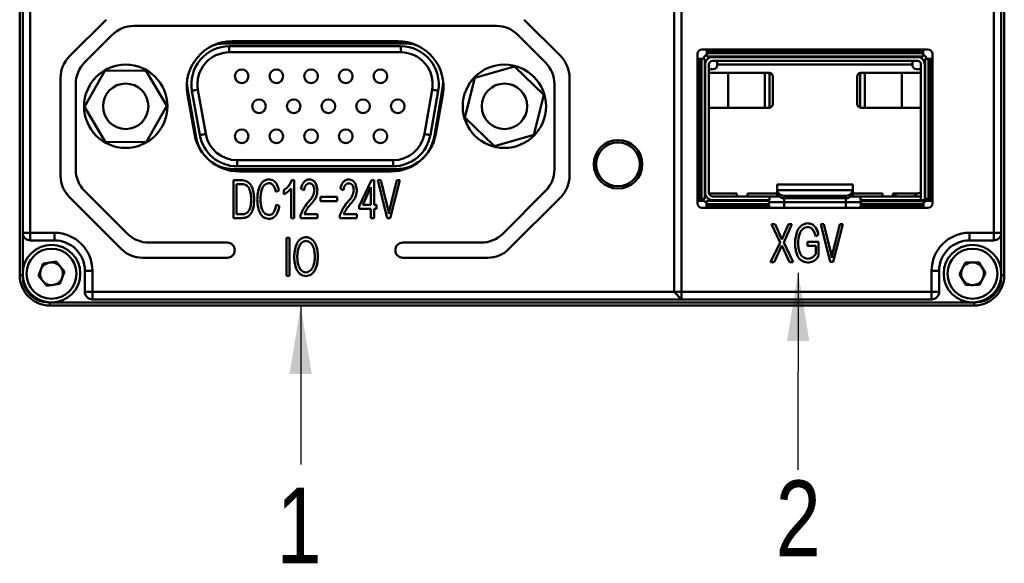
# Model space of a CAD drawing. Header units: millimetres. Extents: x 0 to 16412, y 0 to 878.
# Tile 1 of 3: x 16179 to 16244, y 787 to 823. Entities that reach past the tile are written whole.
import ezdxf

# ---------------------------------------------------------------- set-up
doc = ezdxf.new("R2010")
doc.units = ezdxf.units.MM
doc.layers.add('粗实线', color=7, linetype='Continuous', lineweight=50)
doc.layers.add('细实线', color=3, linetype='Continuous', lineweight=25)
doc.styles.add('iTek', font='txt', dxfattribs={"width": 0.8, "height": 5})
doc.dimstyles.new('iTek', dxfattribs={"dimscale": 0, "dimtxt": 5, "dimasz": 4.5, "dimexe": 1, "dimexo": 0, "dimgap": 1.5, "dimtad": 1, "dimtoh": 1, "dimdsep": 46, "dimtxsty": 'iTek', "dimcen": 4, "dimclrd": 256, "dimclre": 256, "dimclrt": 256, "dimazin": 2, "dimtfac": 1, "dimtmove": 0, "dimatfit": 3, "dimfxl": 1, "dimlwd": -1, "dimlwe": -1, "dimarcsym": 0})

msp = doc.modelspace()

# ---------------------------------------------------------------- linework, layer by layer
at = {"layer": '粗实线'}
for p, q in [((16179.405, 806.338), (16179.405, 867.338)), ((16244.405, 867.338), (16244.405, 806.338)), ((16243.705, 809.138), (16243.705, 862.338)), ((16244.205, 862.338), (16244.205, 809.138)), ((16179.605, 809.138), (16179.605, 831.038)), ((16180.105, 830.538), (16180.105, 809.138)), ((16222.605, 805.238), (16222.605, 823.838)), ((16223.105, 823.838), (16223.105, 805.238)), ((16185.105, 823.202), (16182.691, 820.788)), ((16215.119, 820.788), (16212.705, 823.202)), ((16186.934, 822.788), (16210.877, 822.788)), ((16183.691, 820.373), (16185.519, 822.202)), ((16204.825, 821.638), (16192.985, 821.638)), ((16204.38, 821.788), (16193.431, 821.788)), ((16212.291, 822.202), (16214.119, 820.373)), ((16193.24, 821.048), (16193.24, 821.448)), ((16193.24, 821.448), (16204.57, 821.448)), ((16204.57, 821.048), (16193.24, 821.048)), ((16204.57, 821.048), (16204.57, 821.448)), ((16239.365, 821.238), (16224.445, 821.238)), ((16224.767, 821.09), (16224.767, 821.238)), ((16224.767, 820.988), (16224.767, 821.09)), ((16239.043, 821.09), (16224.767, 821.09)), ((16224.767, 820.768), (16224.767, 820.984)), ((16239.043, 820.984), (16224.767, 820.984)), ((16225.017, 820.988), (16225.017, 820.984)), ((16226.893, 820.984), (16226.893, 820.988)), ((16227.793, 820.988), (16227.793, 820.984)), ((16231.455, 820.984), (16231.455, 820.988)), ((16232.355, 820.988), (16232.355, 820.984)), ((16236.018, 820.984), (16236.018, 820.988)), ((16236.918, 820.988), (16236.918, 820.984)), ((16238.793, 820.984), (16238.793, 820.988)), ((16239.043, 821.238), (16239.043, 821.09)), ((16239.043, 821.09), (16239.043, 820.988)), ((16239.043, 820.984), (16239.043, 820.768)), ((16224.145, 820.938), (16224.145, 811.088)), ((16224.145, 820.626), (16224.303, 820.626)), ((16224.303, 820.626), (16224.405, 820.626)), ((16224.303, 820.626), (16224.303, 811.378)), ((16224.409, 820.626), (16224.409, 811.378)), ((16224.409, 820.626), (16224.625, 820.626)), ((16224.625, 811.378), (16224.625, 820.626)), ((16224.767, 820.768), (16239.043, 820.768)), ((16238.655, 820.738), (16225.155, 820.738)), ((16225.155, 820.488), (16238.655, 820.488)), ((16225.455, 820.238), (16225.455, 820.488)), ((16238.355, 820.488), (16238.355, 820.238)), ((16239.185, 820.626), (16239.401, 820.626)), ((16239.185, 820.626), (16239.185, 811.378)), ((16239.401, 811.378), (16239.401, 820.626)), ((16239.405, 820.626), (16239.507, 820.626)), ((16239.507, 820.626), (16239.665, 820.626)), ((16239.507, 811.378), (16239.507, 820.626)), ((16239.665, 811.088), (16239.665, 820.938)), ((16185.024, 819.823), (16183.692, 817.46)), ((16187.738, 819.852), (16185.024, 819.823)), ((16189.119, 817.516), (16187.738, 819.852)), ((16212.064, 820.12), (16209.455, 819.374)), ((16214.014, 818.234), (16212.064, 820.12)), ((16224.655, 811.788), (16224.655, 820.238)), ((16224.905, 811.788), (16224.905, 820.238)), ((16224.905, 819.938), (16225.205, 819.938)), ((16224.905, 819.697), (16226.167, 819.697)), ((16225.455, 820.238), (16225.455, 820.188)), ((16225.455, 820.238), (16238.355, 820.238)), ((16226.167, 819.697), (16228.607, 819.697)), ((16226.167, 817.388), (16226.167, 819.697)), ((16228.607, 819.697), (16228.607, 817.388)), ((16228.607, 819.697), (16228.875, 819.697)), ((16228.875, 819.697), (16228.91, 819.695)), ((16228.91, 817.39), (16228.91, 819.695)), ((16234.935, 819.697), (16234.9, 819.695)), ((16234.9, 819.695), (16234.9, 817.39)), ((16234.935, 819.697), (16235.203, 819.697)), ((16235.203, 817.388), (16235.203, 819.697)), ((16235.203, 819.697), (16237.644, 819.697)), ((16237.644, 819.697), (16238.905, 819.697)), ((16237.644, 819.697), (16237.644, 817.388)), ((16238.355, 820.188), (16238.355, 820.238)), ((16238.605, 819.938), (16238.905, 819.938)), ((16238.905, 811.288), (16238.905, 820.238)), ((16239.155, 811.288), (16239.155, 820.238)), ((16182.105, 819.373), (16182.105, 812.902)), ((16190.484, 818.657), (16190.445, 819.085)), ((16207.365, 819.085), (16207.327, 818.657)), ((16209.455, 819.374), (16208.796, 816.741)), ((16215.705, 812.902), (16215.705, 819.373)), ((16229.124, 817.638), (16229.124, 819.447)), ((16234.687, 817.638), (16234.687, 819.447)), ((16183.105, 813.316), (16183.105, 818.959)), ((16190.484, 818.657), (16191.052, 815.437)), ((16191.293, 815.594), (16190.778, 818.514)), ((16191.172, 818.583), (16191.687, 815.663)), ((16206.123, 815.663), (16206.638, 818.583)), ((16207.032, 818.514), (16206.517, 815.594)), ((16206.759, 815.437), (16207.327, 818.657)), ((16214.705, 818.959), (16214.705, 813.316)), ((16190.476, 818.267), (16190.935, 815.667)), ((16206.876, 815.667), (16207.334, 818.267)), ((16213.356, 815.601), (16214.014, 818.234)), ((16183.692, 817.46), (16185.073, 815.124)), ((16187.786, 815.152), (16189.119, 817.516)), ((16226.167, 817.388), (16224.905, 817.388)), ((16228.607, 817.388), (16226.167, 817.388)), ((16228.875, 817.388), (16228.607, 817.388)), ((16228.875, 817.388), (16228.91, 817.39)), ((16234.9, 817.39), (16234.935, 817.388)), ((16235.203, 817.388), (16234.935, 817.388)), ((16237.644, 817.388), (16235.203, 817.388)), ((16238.905, 817.388), (16237.644, 817.388)), ((16208.796, 816.741), (16210.747, 814.855)), ((16185.073, 815.124), (16187.786, 815.152)), ((16210.747, 814.855), (16213.356, 815.601)), ((16193.755, 813.928), (16204.055, 813.928)), ((16193.755, 813.528), (16193.755, 813.928)), ((16204.055, 813.528), (16204.055, 813.928)), ((16193.553, 813.338), (16204.257, 813.338)), ((16204.055, 813.528), (16193.755, 813.528)), ((16193.889, 813.188), (16203.922, 813.188)), ((16193.511, 812.607), (16194.092, 812.607)), ((16193.511, 810.107), (16193.511, 812.607)), ((16197.359, 812.607), (16197.515, 812.607)), ((16197.515, 812.607), (16197.515, 810.107)), ((16201.816, 810.896), (16202.62, 812.607)), ((16202.62, 812.607), (16202.796, 812.607)), ((16202.796, 812.607), (16202.796, 810.983)), ((16203.039, 812.607), (16203.252, 812.607)), ((16203.671, 810.114), (16203.039, 812.607)), ((16203.252, 812.607), (16203.731, 810.646)), ((16203.816, 810.652), (16204.294, 812.607)), ((16204.507, 812.607), (16203.862, 810.114)), ((16204.294, 812.607), (16204.507, 812.607)), ((16186.519, 809.073), (16183.691, 811.902)), ((16194.088, 812.357), (16193.707, 812.357)), ((16193.707, 812.357), (16193.707, 810.361)), ((16196.516, 811.939), (16196.319, 811.832)), ((16196.837, 811.665), (16196.837, 811.953)), ((16197.32, 810.107), (16197.32, 812.066)), ((16198.156, 811.939), (16197.975, 812.059)), ((16200.756, 811.939), (16200.575, 812.059)), ((16202.597, 812.143), (16202.057, 810.983)), ((16202.597, 810.983), (16202.597, 812.143)), ((16214.119, 811.902), (16211.291, 809.073)), ((16234.405, 812.318), (16229.405, 812.318)), ((16229.405, 811.957), (16229.405, 812.318)), ((16229.405, 811.795), (16229.405, 811.957)), ((16229.405, 811.957), (16229.406, 811.944)), ((16229.406, 811.944), (16234.405, 811.944)), ((16234.405, 812.318), (16234.405, 811.957)), ((16234.405, 811.944), (16234.405, 811.957)), ((16234.405, 811.957), (16234.405, 811.795)), ((16182.691, 811.488), (16186.105, 808.073)), ((16199.272, 811.508), (16200.366, 811.508)), ((16199.272, 811.224), (16199.272, 811.508)), ((16200.366, 811.224), (16199.272, 811.224)), ((16200.366, 811.508), (16200.366, 811.224)), ((16211.705, 808.073), (16215.119, 811.488)), ((16224.303, 811.378), (16224.145, 811.378)), ((16224.145, 811.238), (16224.565, 811.238)), ((16224.405, 811.378), (16224.303, 811.378)), ((16224.625, 811.378), (16224.409, 811.378)), ((16224.525, 811.378), (16224.525, 811.358)), ((16224.746, 811.038), (16224.746, 811.254)), ((16228.868, 811.254), (16224.746, 811.254)), ((16224.91, 811.738), (16226.755, 811.738)), ((16224.925, 811.254), (16224.925, 811.258)), ((16228.905, 811.538), (16225.155, 811.538)), ((16228.905, 811.288), (16225.155, 811.288)), ((16226.755, 811.738), (16226.755, 811.538)), ((16227.455, 811.738), (16229.405, 811.738)), ((16227.455, 811.538), (16227.455, 811.738)), ((16228.868, 811.288), (16228.868, 811.258)), ((16228.868, 811.254), (16228.868, 811.038)), ((16228.905, 811.288), (16228.905, 811.538)), ((16228.905, 811.538), (16229.526, 811.538)), ((16229.405, 811.795), (16229.406, 811.783)), ((16229.405, 811.538), (16229.405, 811.789)), ((16229.868, 811.158), (16229.868, 811.414)), ((16229.905, 811.413), (16229.905, 811.575)), ((16233.905, 811.575), (16229.905, 811.575)), ((16229.905, 811.413), (16233.905, 811.413)), ((16233.905, 811.575), (16233.905, 811.413)), ((16233.943, 811.414), (16233.943, 811.158)), ((16234.274, 811.538), (16234.905, 811.538)), ((16234.405, 811.783), (16234.405, 811.795)), ((16234.405, 811.789), (16234.405, 811.538)), ((16234.405, 811.738), (16236.355, 811.738)), ((16238.885, 811.538), (16234.905, 811.538)), ((16234.905, 811.538), (16234.905, 811.288)), ((16238.885, 811.288), (16234.905, 811.288)), ((16234.943, 811.258), (16234.943, 811.288)), ((16234.943, 811.042), (16234.943, 811.258)), ((16239.065, 811.258), (16234.943, 811.258)), ((16236.355, 811.738), (16236.355, 811.538)), ((16237.055, 811.738), (16238.691, 811.738)), ((16237.055, 811.538), (16237.055, 811.738)), ((16238.608, 811.682), (16238.491, 811.584)), ((16238.885, 811.288), (16238.885, 811.538)), ((16238.885, 811.538), (16238.905, 811.538)), ((16238.897, 811.788), (16238.905, 811.788)), ((16239.155, 811.288), (16238.905, 811.288)), ((16239.065, 811.258), (16239.065, 811.042)), ((16239.401, 811.378), (16239.185, 811.378)), ((16239.245, 811.238), (16239.665, 811.238)), ((16239.425, 811.288), (16239.273, 811.288)), ((16239.285, 811.358), (16239.285, 811.378)), ((16239.507, 811.378), (16239.405, 811.378)), ((16239.425, 811.334), (16239.425, 811.288)), ((16239.665, 811.378), (16239.507, 811.378)), ((16196.342, 810.99), (16196.543, 810.91)), ((16201.816, 810.726), (16201.816, 810.896)), ((16202.597, 810.726), (16201.816, 810.726)), ((16202.057, 810.983), (16202.597, 810.983)), ((16202.597, 810.107), (16202.597, 810.726)), ((16202.796, 810.983), (16202.957, 810.983)), ((16202.796, 810.726), (16202.796, 810.107)), ((16202.957, 810.726), (16202.796, 810.726)), ((16202.957, 810.983), (16202.957, 810.726)), ((16203.731, 810.646), (16203.77, 810.382)), ((16203.77, 810.382), (16203.816, 810.652)), ((16224.445, 810.788), (16239.365, 810.788)), ((16224.725, 811.158), (16224.746, 811.158)), ((16224.746, 811.038), (16228.868, 811.038)), ((16224.746, 810.935), (16224.746, 811.038)), ((16224.746, 810.935), (16224.746, 810.788)), ((16224.746, 810.935), (16228.868, 810.935)), ((16229.868, 811.158), (16228.868, 811.158)), ((16228.868, 811.038), (16228.868, 810.935)), ((16228.868, 810.935), (16228.868, 810.922)), ((16229.868, 811.158), (16233.943, 811.158)), ((16229.868, 810.788), (16229.868, 811.158)), ((16233.943, 811.158), (16233.943, 810.788)), ((16234.943, 811.158), (16233.943, 811.158)), ((16234.943, 811.042), (16239.065, 811.042)), ((16234.943, 810.935), (16234.943, 811.038)), ((16234.943, 810.922), (16234.943, 810.935)), ((16234.943, 810.935), (16239.065, 810.935)), ((16236.018, 811.038), (16236.018, 811.042)), ((16236.918, 811.042), (16236.918, 811.038)), ((16238.815, 811.038), (16238.815, 811.042)), ((16239.065, 811.158), (16239.085, 811.158)), ((16239.065, 811.038), (16239.065, 810.935)), ((16239.065, 810.788), (16239.065, 810.935)), ((16194.079, 810.107), (16193.511, 810.107)), ((16193.707, 810.361), (16194.079, 810.361)), ((16197.515, 810.107), (16197.32, 810.107)), ((16197.948, 810.107), (16197.948, 810.301)), ((16199.065, 810.107), (16197.948, 810.107)), ((16198.188, 810.361), (16199.065, 810.361)), ((16199.065, 810.361), (16199.065, 810.107)), ((16200.547, 810.107), (16200.547, 810.301)), ((16201.665, 810.107), (16200.547, 810.107)), ((16200.788, 810.361), (16201.665, 810.361)), ((16201.665, 810.361), (16201.665, 810.107)), ((16202.796, 810.107), (16202.597, 810.107)), ((16203.862, 810.114), (16203.671, 810.114)), ((16229.042, 809.707), (16229.274, 809.707)), ((16229.606, 808.501), (16229.042, 809.707)), ((16229.274, 809.707), (16229.723, 808.695)), ((16229.723, 808.695), (16230.16, 809.707)), ((16230.387, 809.707), (16229.842, 808.501)), ((16230.16, 809.707), (16230.387, 809.707)), ((16232.285, 809.707), (16232.498, 809.707)), ((16232.917, 807.214), (16232.285, 809.707)), ((16232.498, 809.707), (16232.977, 807.746)), ((16233.062, 807.752), (16233.54, 809.707)), ((16233.753, 809.707), (16233.108, 807.214)), ((16233.54, 809.707), (16233.753, 809.707)), ((16179.605, 809.138), (16180.105, 809.138)), ((16179.605, 809.138), (16179.605, 806.238)), ((16180.105, 809.138), (16181.705, 809.138)), ((16180.105, 808.638), (16180.105, 809.138)), ((16181.705, 808.638), (16180.105, 808.638)), ((16181.705, 808.638), (16181.705, 809.138)), ((16197.019, 808.807), (16197.221, 808.807)), ((16197.019, 806.307), (16197.019, 808.807)), ((16197.221, 808.807), (16197.221, 806.307)), ((16232.144, 809.026), (16231.958, 808.899)), ((16242.105, 809.138), (16243.705, 809.138)), ((16242.105, 808.638), (16242.105, 809.138)), ((16243.705, 808.638), (16242.105, 808.638)), ((16244.205, 809.138), (16243.705, 809.138)), ((16243.705, 808.638), (16243.705, 809.138)), ((16244.205, 806.238), (16244.205, 809.138)), ((16193.105, 808.488), (16187.934, 808.488)), ((16209.877, 808.488), (16204.705, 808.488)), ((16228.969, 807.207), (16229.606, 808.501)), ((16229.718, 808.304), (16229.21, 807.207)), ((16230.215, 807.207), (16229.718, 808.304)), ((16229.842, 808.501), (16230.464, 807.207)), ((16231.418, 808.277), (16231.418, 808.534)), ((16231.418, 808.534), (16232.148, 808.534)), ((16231.954, 808.277), (16231.418, 808.277)), ((16231.954, 807.732), (16231.954, 808.277)), ((16232.148, 808.534), (16232.148, 807.632)), ((16187.519, 807.488), (16193.105, 807.488)), ((16204.705, 807.488), (16210.291, 807.488)), ((16232.977, 807.746), (16233.016, 807.482)), ((16233.016, 807.482), (16233.062, 807.752)), ((16180.651, 806.296), (16180.956, 807.107)), ((16180.956, 807.107), (16181.81, 807.248)), ((16181.81, 807.248), (16182.36, 806.579)), ((16229.21, 807.207), (16228.969, 807.207)), ((16230.464, 807.207), (16230.215, 807.207)), ((16233.108, 807.214), (16232.917, 807.214)), ((16241.44, 806.411), (16241.849, 807.174)), ((16241.849, 807.174), (16242.715, 807.201)), ((16242.715, 807.201), (16243.171, 806.464)), ((16179.605, 806.338), (16179.405, 806.338)), ((16181.2, 805.627), (16180.651, 806.296)), ((16182.36, 806.579), (16182.055, 805.768)), ((16183.705, 806.638), (16184.205, 806.638)), ((16183.705, 805.238), (16183.705, 806.638)), ((16184.205, 806.638), (16184.205, 805.238)), ((16197.221, 806.307), (16197.019, 806.307)), ((16239.605, 805.238), (16239.605, 806.638)), ((16240.105, 806.638), (16239.605, 806.638)), ((16240.105, 806.638), (16240.105, 805.238)), ((16241.896, 805.675), (16241.44, 806.411)), ((16243.171, 806.464), (16242.761, 805.701)), ((16244.205, 806.338), (16244.405, 806.338)), ((16182.055, 805.768), (16181.2, 805.627)), ((16242.761, 805.701), (16241.896, 805.675)), ((16183.705, 805.238), (16184.205, 805.238)), ((16184.205, 805.238), (16222.605, 805.238)), ((16184.205, 804.738), (16184.205, 805.238)), ((16223.105, 804.738), (16184.205, 804.738)), ((16223.105, 805.238), (16222.605, 805.238)), ((16223.105, 804.738), (16222.605, 805.238)), ((16223.105, 805.238), (16239.605, 805.238)), ((16223.105, 804.738), (16223.105, 805.238)), ((16239.605, 804.738), (16223.105, 804.738)), ((16239.605, 804.738), (16239.605, 805.238)), ((16240.105, 805.238), (16239.605, 805.238)), ((16181.305, 804.538), (16242.505, 804.538)), ((16181.405, 804.538), (16181.405, 804.338)), ((16242.405, 804.338), (16181.405, 804.338)), ((16242.405, 804.538), (16242.405, 804.338))]:
    msp.add_line(p, q, dxfattribs=at)
at = {"layer": '粗实线', "flags": 128}
for points in [[(16192.116, 821.484), (16192.435, 821.577), (16192.985, 821.638)], [(16204.825, 821.638), (16205.375, 821.577), (16205.695, 821.484)], [(16191.172, 818.583), (16191.095, 818.569), (16191.021, 818.556), (16190.953, 818.544), (16190.894, 818.534), (16190.845, 818.525), (16190.808, 818.519), (16190.786, 818.515), (16190.778, 818.514)], [(16207.032, 818.514), (16207.025, 818.515), (16207.002, 818.519), (16206.966, 818.525), (16206.917, 818.534), (16206.857, 818.544), (16206.789, 818.556), (16206.715, 818.569), (16206.638, 818.583)], [(16191.687, 815.663), (16191.61, 815.649), (16191.536, 815.636), (16191.468, 815.624), (16191.408, 815.614), (16191.359, 815.605), (16191.323, 815.599), (16191.301, 815.595), (16191.293, 815.594)], [(16206.517, 815.594), (16206.51, 815.595), (16206.487, 815.599), (16206.451, 815.605), (16206.402, 815.614), (16206.342, 815.624), (16206.274, 815.636), (16206.2, 815.649), (16206.123, 815.663)]]:
    msp.add_lwpolyline(points, dxfattribs=at)
at = {"layer": '粗实线'}
for centre, radius in [((16186.405, 817.488), 2.75), ((16194.06, 819.468), 0.45), ((16196.35, 819.468), 0.45), ((16198.64, 819.468), 0.45), ((16200.93, 819.468), 0.45), ((16203.22, 819.468), 0.45), ((16211.405, 817.488), 2.75), ((16186.405, 817.488), 1.5), ((16211.405, 817.488), 1.5), ((16195.205, 817.488), 0.45), ((16197.495, 817.488), 0.45), ((16199.785, 817.488), 0.45), ((16202.075, 817.488), 0.45), ((16204.365, 817.488), 0.45), ((16194.06, 815.508), 0.45), ((16196.35, 815.508), 0.45), ((16198.64, 815.508), 0.45), ((16200.93, 815.508), 0.45), ((16203.22, 815.508), 0.45), ((16218.905, 813.658), 1.6), ((16218.905, 813.658), 1.45), ((16181.505, 806.438), 1.9), ((16181.505, 806.438), 1.65), ((16242.305, 806.438), 1.9), ((16242.305, 806.438), 1.65)]:
    msp.add_circle(centre, radius, dxfattribs=at)
for centre, radius, start, end in [((16186.934, 820.788), 2, 90, 135), ((16210.877, 820.788), 2, 45, 90), ((16193.431, 818.788), 3, 90, 190), ((16204.38, 818.788), 3, 350, 90), ((16193.24, 818.948), 2.5, 90, 190), ((16193.24, 818.948), 2.1, 90, 190), ((16204.57, 818.948), 2.5, 350, 90), ((16204.57, 818.948), 2.1, 350, 90), ((16224.445, 820.938), 0.3, 90, 180), ((16239.365, 820.938), 0.3, 0, 90), ((16184.105, 819.373), 2, 135, 180), ((16185.105, 818.959), 2, 135, 180), ((16212.705, 818.959), 2, 0, 45), ((16213.705, 819.373), 2, 0, 45), ((16224.825, 820.568), 0.3, 101.19281, 168.80719), ((16225.155, 820.238), 0.5, 90, 180), ((16225.155, 820.238), 0.25, 90, 180), ((16238.655, 820.238), 0.5, 0, 90), ((16238.655, 820.238), 0.25, 360, 90), ((16238.985, 820.568), 0.3, 11.19281, 78.80719), ((16225.205, 820.188), 0.25, 270, 0), ((16228.874, 819.448), 0.249, 359.8281, 81.72912), ((16234.936, 819.448), 0.249, 98.27039, 180.17239), ((16238.605, 820.188), 0.25, 180, 270), ((16228.874, 817.637), 0.249, 278.26076, 0.17519), ((16234.936, 817.637), 0.249, 179.82432, 261.73973), ((16193.889, 816.188), 3, 190, 270), ((16193.553, 815.878), 2.54, 190, 270), ((16193.755, 816.028), 2.5, 190, 270), ((16193.755, 816.028), 2.1, 190, 270), ((16203.922, 816.188), 3, 270, 350), ((16204.055, 816.028), 2.1, 270, 350), ((16204.055, 816.028), 2.5, 270, 350), ((16204.257, 815.878), 2.54, 270, 350), ((16185.105, 813.316), 2, 180, 225), ((16212.705, 813.316), 2, 315, 0), ((16184.105, 812.902), 2, 180, 225), ((16213.705, 812.902), 2, 315, 0), ((16229.856, 812.03), 0.458, 190.75201, 276.2305), ((16233.955, 812.03), 0.458, 263.7695, 349.24799), ((16224.725, 811.358), 0.2, 180, 270), ((16225.155, 811.788), 0.5, 180, 270), ((16225.155, 811.788), 0.25, 180, 270), ((16229.856, 811.869), 0.458, 190.75444, 276.22806), ((16233.955, 811.869), 0.458, 263.77194, 349.24556), ((16237.705, 811.738), 0.5, 180, 203.57818), ((16238.362, 811.738), 0.2, 270, 310), ((16238.897, 811.338), 0.45, 90, 130), ((16239.085, 811.358), 0.2, 270, 0), ((16224.445, 811.088), 0.3, 180, 270), ((16239.365, 811.088), 0.3, 270, 0), ((16180.105, 809.138), 0.5, 180, 270), ((16181.705, 806.638), 2.5, 0, 90), ((16181.705, 806.638), 2, 0, 90), ((16187.934, 810.488), 2, 225, 270), ((16209.877, 810.488), 2, 270, 315), ((16242.105, 806.638), 2.5, 90, 180), ((16242.105, 806.638), 2, 90, 180), ((16243.705, 809.138), 0.5, 270, 0), ((16187.519, 809.488), 2, 225, 270), ((16193.105, 807.988), 0.5, 270, 90), ((16204.705, 807.988), 0.5, 90, 270), ((16210.291, 809.488), 2, 270, 315), ((16181.505, 806.438), 0.75, 159.39589, 219.39589), ((16181.505, 806.438), 0.75, 99.39589, 159.39589), ((16181.505, 806.438), 0.75, 39.39589, 99.39589), ((16181.505, 806.438), 0.75, 339.39589, 39.39589), ((16242.305, 806.438), 0.75, 151.77615, 211.77615), ((16242.305, 806.438), 0.75, 91.77615, 151.77615), ((16242.305, 806.438), 0.75, 31.77615, 91.77615), ((16242.305, 806.438), 0.75, 331.77615, 31.77615), ((16181.405, 806.338), 2, 180, 270), ((16181.305, 806.238), 1.7, 180, 270), ((16181.505, 806.438), 0.75, 279.39589, 339.39589), ((16242.305, 806.438), 0.75, 211.77615, 271.77615), ((16242.305, 806.438), 0.75, 271.77615, 331.77615), ((16242.405, 806.338), 2, 270, 0), ((16242.505, 806.238), 1.7, 270, 0), ((16181.505, 806.438), 0.75, 219.39589, 279.39589), ((16184.205, 805.238), 0.5, 180, 270), ((16239.605, 805.238), 0.5, 270, 0)]:
    msp.add_arc(centre, radius, start, end, dxfattribs=at)
for points, knots in [([(16194.092, 812.607), (16194.16, 812.599), (16194.296, 812.583), (16194.545, 812.461), (16194.756, 812.175), (16194.859, 811.776), (16194.873, 811.504), (16194.88, 811.368)], [0, 0, 0, 0, 0.1252921, 0.2504129, 0.4987435, 0.7490868, 1, 1, 1, 1]), ([(16195.089, 811.327), (16195.098, 811.468), (16195.115, 811.75), (16195.211, 812.163), (16195.394, 812.478), (16195.637, 812.633), (16195.777, 812.656), (16195.847, 812.668)], [0, 0, 0, 0, 0.2508093, 0.5012774, 0.750013, 0.8749618, 1, 1, 1, 1]), ([(16195.847, 812.668), (16195.949, 812.654), (16196.152, 812.627), (16196.407, 812.342), (16196.475, 812.092), (16196.516, 811.939)], [0, 0, 0, 0, 0.279045, 0.558682, 1, 1, 1, 1]), ([(16196.837, 811.953), (16196.969, 812.048), (16197.205, 812.219), (16197.312, 812.489), (16197.359, 812.607)], [0, 0, 0, 0, 0.560174, 1, 1, 1, 1]), ([(16197.975, 812.059), (16197.999, 812.139), (16198.047, 812.297), (16198.164, 812.497), (16198.334, 812.638), (16198.464, 812.653), (16198.529, 812.661)], [0, 0, 0, 0, 0.280955, 0.561166, 0.780684, 1, 1, 1, 1]), ([(16198.529, 812.661), (16198.622, 812.643), (16198.806, 812.607), (16199.019, 812.328), (16199.042, 812.091), (16199.056, 811.946)], [0, 0, 0, 0, 0.279617, 0.558813, 1, 1, 1, 1]), ([(16200.575, 812.059), (16200.599, 812.139), (16200.646, 812.297), (16200.763, 812.497), (16200.933, 812.638), (16201.064, 812.653), (16201.129, 812.661)], [0, 0, 0, 0, 0.280953, 0.561163, 0.78068, 1, 1, 1, 1]), ([(16201.129, 812.661), (16201.221, 812.643), (16201.405, 812.607), (16201.619, 812.328), (16201.642, 812.091), (16201.656, 811.946)], [0, 0, 0, 0, 0.279614, 0.558811, 1, 1, 1, 1]), ([(16194.683, 811.361), (16194.679, 811.469), (16194.67, 811.684), (16194.609, 811.951), (16194.508, 812.143), (16194.397, 812.263), (16194.25, 812.341), (16194.142, 812.351), (16194.088, 812.357)], [0, 0, 0, 0, 0.25037, 0.500348, 0.625446, 0.750307, 0.875053, 1, 1, 1, 1]), ([(16195.842, 812.417), (16195.788, 812.406), (16195.68, 812.384), (16195.504, 812.243), (16195.329, 811.891), (16195.307, 811.561), (16195.293, 811.341)], [0, 0, 0, 0, 0.124968, 0.250007, 0.499375, 1, 1, 1, 1]), ([(16196.319, 811.832), (16196.284, 811.966), (16196.231, 812.166), (16196.072, 812.355), (16195.945, 812.414), (16195.877, 812.416), (16195.842, 812.417)], [0, 0, 0, 0, 0.5003295, 0.7497005, 0.8748138, 1, 1, 1, 1]), ([(16197.32, 812.066), (16197.241, 811.978), (16197.1, 811.819), (16196.917, 811.712), (16196.837, 811.665)], [0, 0, 0, 0, 0.559619, 1, 1, 1, 1]), ([(16198.529, 812.404), (16198.503, 812.402), (16198.449, 812.399), (16198.352, 812.348), (16198.231, 812.198), (16198.186, 812.043), (16198.156, 811.939)], [0, 0, 0, 0, 0.125011, 0.250115, 0.499621, 1, 1, 1, 1]), ([(16198.484, 811.197), (16198.593, 811.316), (16198.787, 811.528), (16198.836, 811.809), (16198.857, 811.932)], [0, 0, 0, 0, 0.5619644, 1, 1, 1, 1]), ([(16198.857, 811.932), (16198.853, 811.992), (16198.845, 812.111), (16198.788, 812.271), (16198.671, 812.383), (16198.577, 812.397), (16198.529, 812.404)], [0, 0, 0, 0, 0.2812, 0.561147, 0.780328, 1, 1, 1, 1]), ([(16199.056, 811.946), (16199.051, 811.848), (16199.042, 811.652), (16198.897, 811.327), (16198.73, 811.138), (16198.628, 811.023)], [0, 0, 0, 0, 0.279763, 0.559902, 1, 1, 1, 1]), ([(16201.129, 812.404), (16201.102, 812.402), (16201.048, 812.399), (16200.951, 812.348), (16200.83, 812.198), (16200.786, 812.043), (16200.756, 811.939)], [0, 0, 0, 0, 0.125017, 0.250115, 0.499624, 1, 1, 1, 1]), ([(16201.083, 811.197), (16201.192, 811.316), (16201.387, 811.528), (16201.435, 811.809), (16201.456, 811.932)], [0, 0, 0, 0, 0.5619644, 1, 1, 1, 1]), ([(16201.456, 811.932), (16201.452, 811.992), (16201.444, 812.111), (16201.388, 812.271), (16201.27, 812.383), (16201.176, 812.397), (16201.129, 812.404)], [0, 0, 0, 0, 0.2812, 0.561146, 0.780327, 1, 1, 1, 1]), ([(16201.656, 811.946), (16201.651, 811.848), (16201.642, 811.652), (16201.496, 811.327), (16201.33, 811.138), (16201.228, 811.023)], [0, 0, 0, 0, 0.279763, 0.559904, 1, 1, 1, 1]), ([(16194.88, 811.368), (16194.876, 811.227), (16194.868, 810.945), (16194.785, 810.598), (16194.645, 810.351), (16194.489, 810.204), (16194.29, 810.119), (16194.149, 810.111), (16194.079, 810.107)], [0, 0, 0, 0, 0.2504136, 0.5002797, 0.6253332, 0.750159, 0.8749655, 1, 1, 1, 1]), ([(16194.079, 810.361), (16194.134, 810.363), (16194.245, 810.367), (16194.4, 810.438), (16194.517, 810.558), (16194.619, 810.756), (16194.677, 811.03), (16194.681, 811.25), (16194.683, 811.361)], [0, 0, 0, 0, 0.12499, 0.249669, 0.374467, 0.499543, 0.749534, 1, 1, 1, 1]), ([(16195.842, 810.06), (16195.775, 810.069), (16195.639, 810.088), (16195.397, 810.224), (16195.205, 810.521), (16195.11, 810.919), (16195.096, 811.191), (16195.089, 811.327)], [0, 0, 0, 0, 0.125185, 0.250212, 0.498677, 0.749126, 1, 1, 1, 1]), ([(16195.293, 811.341), (16195.307, 811.128), (16195.328, 810.809), (16195.51, 810.474), (16195.685, 810.346), (16195.79, 810.325), (16195.842, 810.315)], [0, 0, 0, 0, 0.500445, 0.749717, 0.874822, 1, 1, 1, 1]), ([(16195.842, 810.315), (16195.881, 810.316), (16195.958, 810.32), (16196.101, 810.387), (16196.272, 810.608), (16196.314, 810.837), (16196.342, 810.99)], [0, 0, 0, 0, 0.125291, 0.250508, 0.499636, 1, 1, 1, 1]), ([(16196.543, 810.91), (16196.522, 810.798), (16196.478, 810.576), (16196.34, 810.288), (16196.112, 810.087), (16195.932, 810.069), (16195.842, 810.06)], [0, 0, 0, 0, 0.281165, 0.561321, 0.780612, 1, 1, 1, 1]), ([(16197.948, 810.301), (16198.021, 810.485), (16198.152, 810.812), (16198.382, 811.079), (16198.484, 811.197)], [0, 0, 0, 0, 0.559611, 1, 1, 1, 1]), ([(16198.628, 811.023), (16198.529, 810.911), (16198.351, 810.71), (16198.238, 810.468), (16198.188, 810.361)], [0, 0, 0, 0, 0.559949, 1, 1, 1, 1]), ([(16200.547, 810.301), (16200.621, 810.485), (16200.752, 810.812), (16200.982, 811.079), (16201.083, 811.197)], [0, 0, 0, 0, 0.559613, 1, 1, 1, 1]), ([(16201.228, 811.023), (16201.128, 810.911), (16200.951, 810.71), (16200.838, 810.468), (16200.788, 810.361)], [0, 0, 0, 0, 0.5599518, 1, 1, 1, 1]), ([(16229.868, 811.158), (16229.763, 811.157), (16229.535, 811.157), (16229.271, 811.157), (16229.085, 811.157), (16228.967, 811.157), (16228.884, 811.157), (16228.873, 811.158), (16228.868, 811.158)], [0, 0, 0, 0, 0.200387, 0.4333599, 0.562686, 0.7002391, 0.8460133, 1, 1, 1, 1]), ([(16228.868, 810.922), (16228.876, 810.899), (16228.892, 810.854), (16228.95, 810.808), (16229.004, 810.789), (16229.008, 810.788)], [0, 0, 0, 0, 0.495987, 0.964369, 1, 1, 1, 1]), ([(16228.868, 810.922), (16228.875, 810.895), (16228.889, 810.848), (16228.977, 810.806), (16229.016, 810.788)], [0, 0, 0, 0, 0.562429, 1, 1, 1, 1]), ([(16234.943, 811.158), (16234.937, 811.158), (16234.927, 811.157), (16234.847, 811.157), (16234.732, 811.157), (16234.548, 811.156), (16234.282, 811.157), (16234.051, 811.157), (16233.943, 811.158)], [0, 0, 0, 0, 0.150932, 0.294521, 0.430768, 0.559662, 0.794381, 1, 1, 1, 1]), ([(16234.943, 810.922), (16234.935, 810.9), (16234.921, 810.855), (16234.862, 810.809), (16234.807, 810.789), (16234.803, 810.788)], [0, 0, 0, 0, 0.480071, 0.964271, 1, 1, 1, 1]), ([(16230.591, 808.441), (16230.601, 808.583), (16230.621, 808.867), (16230.732, 809.281), (16230.939, 809.585), (16231.189, 809.73), (16231.329, 809.755), (16231.4, 809.768)], [0, 0, 0, 0, 0.250758, 0.501121, 0.749771, 0.874814, 1, 1, 1, 1]), ([(16231.4, 809.517), (16231.318, 809.496), (16231.155, 809.454), (16230.98, 809.263), (16230.83, 808.932), (16230.807, 808.651), (16230.79, 808.454)], [0, 0, 0, 0, 0.1860782, 0.3723292, 0.5593542, 1, 1, 1, 1]), ([(16231.4, 809.768), (16231.507, 809.755), (16231.723, 809.73), (16232.012, 809.45), (16232.094, 809.187), (16232.144, 809.026)], [0, 0, 0, 0, 0.279536, 0.559187, 1, 1, 1, 1]), ([(16231.958, 808.899), (16231.908, 809.063), (16231.839, 809.291), (16231.601, 809.499), (16231.467, 809.511), (16231.4, 809.517)], [0, 0, 0, 0, 0.560221, 0.780339, 1, 1, 1, 1]), ([(16197.526, 807.527), (16197.534, 807.669), (16197.55, 807.952), (16197.65, 808.366), (16197.85, 808.674), (16198.1, 808.817), (16198.241, 808.837), (16198.311, 808.847)], [0, 0, 0, 0, 0.250858, 0.501287, 0.749827, 0.874841, 1, 1, 1, 1]), ([(16198.311, 808.847), (16198.381, 808.837), (16198.52, 808.817), (16198.769, 808.676), (16198.968, 808.371), (16199.069, 807.961), (16199.085, 807.681), (16199.092, 807.541)], [0, 0, 0, 0, 0.12517, 0.250231, 0.49874, 0.74916, 1, 1, 1, 1]), ([(16198.311, 808.597), (16198.256, 808.588), (16198.146, 808.569), (16197.957, 808.443), (16197.817, 808.193), (16197.744, 807.867), (16197.731, 807.645), (16197.725, 807.534)], [0, 0, 0, 0, 0.125031, 0.249983, 0.498761, 0.749198, 1, 1, 1, 1]), ([(16198.893, 807.547), (16198.887, 807.657), (16198.875, 807.876), (16198.802, 808.198), (16198.661, 808.444), (16198.474, 808.568), (16198.366, 808.587), (16198.311, 808.597)], [0, 0, 0, 0, 0.250781, 0.501243, 0.750034, 0.874968, 1, 1, 1, 1]), ([(16231.408, 807.174), (16231.268, 807.201), (16230.988, 807.256), (16230.728, 807.619), (16230.618, 808.022), (16230.6, 808.301), (16230.591, 808.441)], [0, 0, 0, 0, 0.248585, 0.49757, 0.748528, 1, 1, 1, 1]), ([(16230.79, 808.454), (16230.798, 808.344), (16230.814, 808.125), (16230.896, 807.804), (16231.051, 807.566), (16231.245, 807.453), (16231.354, 807.436), (16231.408, 807.428)], [0, 0, 0, 0, 0.250803, 0.501225, 0.749819, 0.874851, 1, 1, 1, 1]), ([(16198.297, 806.274), (16198.23, 806.284), (16198.096, 806.305), (16197.854, 806.437), (16197.654, 806.726), (16197.552, 807.122), (16197.534, 807.392), (16197.526, 807.527)], [0, 0, 0, 0, 0.1251873, 0.250252, 0.4988358, 0.7491992, 1, 1, 1, 1]), ([(16197.725, 807.534), (16197.74, 807.322), (16197.761, 807.004), (16197.957, 806.676), (16198.137, 806.557), (16198.241, 806.538), (16198.293, 806.528)], [0, 0, 0, 0, 0.500302, 0.749498, 0.874684, 1, 1, 1, 1]), ([(16198.293, 806.528), (16198.347, 806.537), (16198.454, 806.555), (16198.644, 806.668), (16198.796, 806.905), (16198.874, 807.222), (16198.887, 807.439), (16198.893, 807.547)], [0, 0, 0, 0, 0.125151, 0.250142, 0.498791, 0.749174, 1, 1, 1, 1]), ([(16199.092, 807.541), (16199.082, 807.387), (16199.06, 807.081), (16198.928, 806.669), (16198.656, 806.356), (16198.417, 806.301), (16198.297, 806.274)], [0, 0, 0, 0, 0.281163, 0.561439, 0.780702, 1, 1, 1, 1]), ([(16231.408, 807.428), (16231.47, 807.432), (16231.592, 807.439), (16231.799, 807.527), (16231.895, 807.654), (16231.954, 807.732)], [0, 0, 0, 0, 0.280895, 0.561297, 1, 1, 1, 1]), ([(16232.148, 807.632), (16232.104, 807.559), (16232.014, 807.412), (16231.765, 807.219), (16231.544, 807.191), (16231.408, 807.174)], [0, 0, 0, 0, 0.280901, 0.561236, 1, 1, 1, 1])]:
    msp.add_open_spline(points, degree=3, knots=knots, dxfattribs=at)

# ---------------------------------------------------------------- texts
at = {"layer": '细实线', "char_height": 5, "width": 8.97267, "attachment_point": 1, "style": 'iTek'}
for s, insert in [('2', (16229.317, 792.786)), ('1', (16196.355, 792.325))]:
    msp.add_mtext(s, dxfattribs=dict(at, insert=insert))

# ---------------------------------------------------------------- leaders
at = {"layer": '细实线'}
for points in [[(16230.799, 806.506), (16230.782, 793.489)], [(16197.954, 804.309), (16197.954, 793.856)]]:
    msp.add_leader(points, dimstyle='iTek', override={"dimscale": 1, "dimtad": 0}, dxfattribs=at)

doc.saveas('drawing.dxf')
